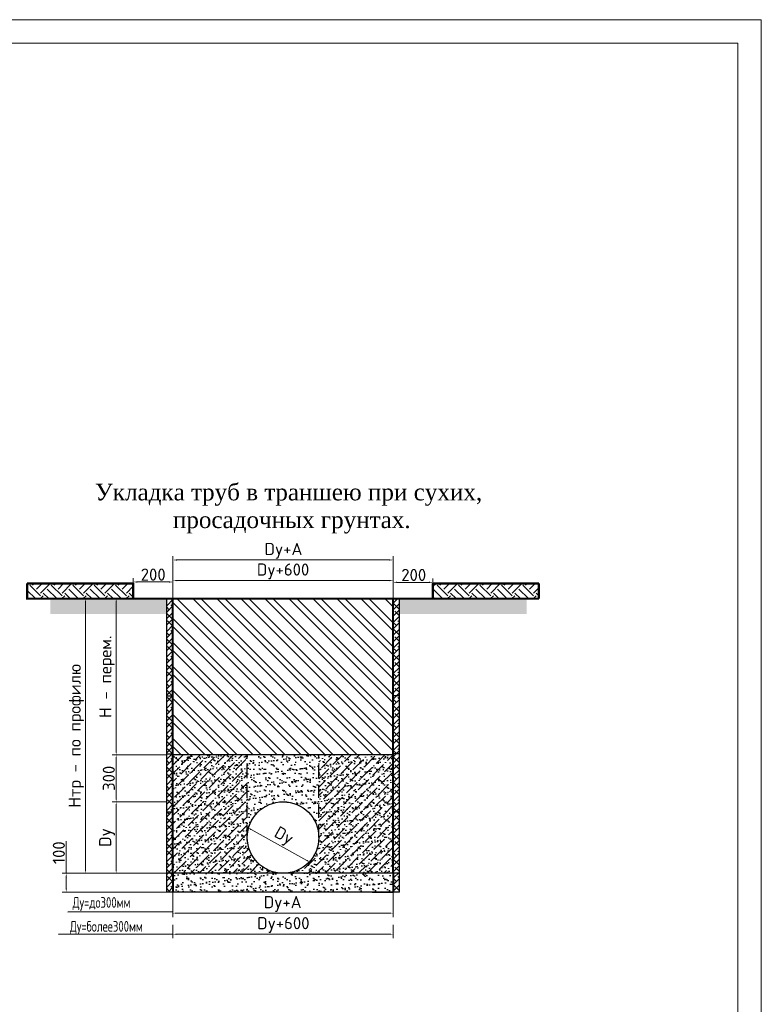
# Model space of a CAD drawing. Extents: x 0 to 362422, y 0 to 4201735.
# Tile 33 of 256: x 360356 to 360514, y 4197581 to 4197791. Entities that reach past the tile are written whole.
import ezdxf
from ezdxf import colors
from ezdxf.entities.mleader import LeaderData, LeaderLine
from ezdxf.math import Vec2, Vec3

# ---------------------------------------------------------------- set-up
doc = ezdxf.new("R2010")
doc.units = 0
doc.header["$LTSCALE"] = 0.5
doc.header["$MEASUREMENT"] = 0
doc.header["$PDMODE"] = 32
doc.header["$PDSIZE"] = 0.3
doc.linetypes.add('DASH', pattern=[1.5, 0.5, -0.25, 0.5, -0.25])
doc.linetypes.add('DASHED', pattern=[0.75, 0.5, -0.25])
for name, color, linetype in [('(022) Возд. Линии', 7, 'Continuous'), ('KOLOD', 250, 'Continuous'), ('RUSSIAN', 4, 'Continuous'), ('SHTAMP', 7, 'Continuous'), ('Выработки', 7, 'Continuous'), ('дом подк.', 7, 'Continuous'), ('дом.подкл', 7, 'Continuous')]:
    doc.layers.add(name, color=color, linetype=linetype)
doc.layers.add('.', color=7, linetype='Continuous', lineweight=15)
doc.layers.add('Дом', color=230, linetype='Continuous', lineweight=20)
doc.styles.add('!Тимур', font='isocpeur.ttf')
doc.styles.add('ROMANS', font='romans.shx', dxfattribs={"width": 0.8})
doc.styles.add('TIMES NEW', font='times.ttf')
doc.linetypes.add('KANALIZATION_LINE', pattern='A,0.5,-0.2,["K1",Standard,S=0.1,R=0,X=-0.1,Y=-0.05],-0.25', length=0.95)
doc.dimstyles.new('!Тимур', dxfattribs={"dimtxt": 2.3, "dimasz": 0.75, "dimexe": 0.75, "dimexo": 0, "dimgap": 0.25, "dimtad": 1, "dimdec": 1, "dimzin": 0, "dimdsep": 46, "dimtxsty": '!Тимур', "dimcen": 0.09, "dimdle": 0.75, "dimclrd": 171, "dimclre": 171, "dimclrt": 181, "dimazin": 0, "dimtfac": 1, "dimtdec": 1, "dimtofl": 0, "dimtmove": 0, "dimatfit": 3, "dimfxl": 1, "dimtolj": 1, "dimtzin": 0, "dimlwd": 20, "dimlwe": 18, "dimarcsym": 0})
pattern_1 = [(37.5, (841351.2437, 4163964.5788), (-0.05400106, 1.65176968), [0, -1.30302, 0, -1.457325, 0, -1.39303125]), (7.5, (841351.2437, 4163964.5788), (1.51714108, 2.4192847), [0, -0.702945, 0, -1.1744325, 0, -0.45005625]), (327.5, (841350.1893, 4163964.5788), (2.66959925, 0.0048505), [0, -0.428625, 0, -1.54305, 0, -2.0145375]), (317.5, (841350.1893, 4163964.5788), (2.57700303, 0.75238647), [0, -0.2143125, 0, -1.011555, 0, -1.1572875])]
pattern_2 = [(37.5, (849365.6389, 4163391.1984), (-0.05400106, 1.65176968), [0, -1.30302, 0, -1.457325, 0, -1.39303125]), (7.5, (849365.639, 4163391.1984), (1.5171411, 2.4192847), [0, -0.702945, 0, -1.1744325, 0, -0.45005625]), (327.5, (849364.5845, 4163391.1984), (2.66959925, 0.0048505), [0, -0.428625, 0, -1.54305, 0, -2.0145375]), (317.5, (849364.5845, 4163391.1984), (2.577003, 0.75238647), [0, -0.2143125, 0, -1.011555, 0, -1.1572875])]
pattern_3 = [(135, (851665.6767, 4162363.084), (-2.2731273, -2.2731273), []), (135, (851665.6767, 4162364.5994), (-2.2731273, -2.2731273), [])]
pattern_4 = [(45, (781747.342, 46830.9418), (0, 4.0613208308), [2.8717875, -2.8717875]), (45, (781746.5806, 46831.7033), (0, 4.0613208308), [2.8717875, -2.8717875]), (45, (781745.819, 46832.4648), (0, 4.0613208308), [2.8717875, -2.8717875]), (135, (781745.819, 46832.9725), (-4.0613208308, 0), [2.8717875, -2.8717875]), (135, (781746.5806, 46833.734), (-4.0613208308, 0), [2.8717875, -2.8717875]), (135, (781747.342, 46834.4955), (-4.0613208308, 0), [2.8717875, -2.8717875])]

# ---------------------------------------------------------------- blocks, each defined once
blk = doc.blocks.new('*D516')
at = {"layer": 'Defpoints', "color": 0, "lineweight": 5, "transparency": 16777216}
for p in [(857106.14, 4162368.22), (857096.67, 4162359.32), (857106.14, 4162359.32)]:
    blk.add_point(p, dxfattribs=at)
at = {"layer": 'дом.подкл', "color": 1, "lineweight": 18, "transparency": 16777216}
for p, q in [((857106.14, 4162368.22), (857095.92, 4162368.22)), ((857106.14, 4162359.32), (857095.92, 4162359.32))]:
    blk.add_line(p, q, dxfattribs=at)
at = {"layer": 'дом.подкл', "color": 1, "lineweight": 20, "transparency": 16777216}
blk.add_line((857096.67, 4162367.47), (857096.67, 4162360.07), dxfattribs=at)
at = {"layer": 'дом.подкл', "color": 1, "lineweight": 5, "transparency": 16777216}
for points in [[(857096.54, 4162367.47), (857096.79, 4162367.47), (857096.67, 4162368.22)], [(857096.54, 4162360.07), (857096.79, 4162360.07), (857096.67, 4162359.32)]]:
    blk.add_solid(points, dxfattribs=at)
at = {"layer": 'дом.подкл', "color": 1, "lineweight": 0, "transparency": 16777216, "insert": (857095.27, 4162363.77), "char_height": 2.3, "attachment_point": 5, "rotation": 90, "style": '!Тимур'}
blk.add_mtext('\\A1;300', dxfattribs=at)
blk = doc.blocks.new('*D517')
at = {"layer": 'Defpoints', "color": 0, "lineweight": 5, "transparency": 16777216}
for p in [(857106.25, 4162359.32), (857096.67, 4162345.76), (857106.25, 4162345.76)]:
    blk.add_point(p, dxfattribs=at)
at = {"layer": 'дом.подкл', "color": 1, "lineweight": 18, "transparency": 16777216}
for p, q in [((857106.25, 4162359.32), (857095.92, 4162359.32)), ((857106.25, 4162345.76), (857095.92, 4162345.76))]:
    blk.add_line(p, q, dxfattribs=at)
at = {"layer": 'дом.подкл', "color": 1, "lineweight": 20, "transparency": 16777216}
blk.add_line((857096.67, 4162358.57), (857096.67, 4162346.51), dxfattribs=at)
at = {"layer": 'дом.подкл', "color": 1, "lineweight": 5, "transparency": 16777216}
for points in [[(857096.54, 4162358.57), (857096.79, 4162358.57), (857096.67, 4162359.32)], [(857096.54, 4162346.51), (857096.79, 4162346.51), (857096.67, 4162345.76)]]:
    blk.add_solid(points, dxfattribs=at)
at = {"layer": 'дом.подкл', "color": 1, "lineweight": 0, "transparency": 16777216, "insert": (857094.92, 4162352.54), "char_height": 2.3, "attachment_point": 5, "rotation": 90, "style": '!Тимур'}
blk.add_mtext('\\A1;Dy', dxfattribs=at)
blk = doc.blocks.new('*D518')
at = {"layer": 'Defpoints', "color": 0, "lineweight": 5, "transparency": 16777216}
for p in [(857106.25, 4162345.76), (857087.2, 4162342.2), (857106.25, 4162342.2)]:
    blk.add_point(p, dxfattribs=at)
at = {"layer": 'дом.подкл', "color": 1, "lineweight": 20, "transparency": 16777216}
for p, q in [((857087.2, 4162345.76), (857087.2, 4162351.88)), ((857087.2, 4162342.95), (857087.2, 4162345.01))]:
    blk.add_line(p, q, dxfattribs=at)
at = {"layer": 'дом.подкл', "color": 1, "lineweight": 18, "transparency": 16777216}
for p, q in [((857106.25, 4162345.76), (857086.45, 4162345.76)), ((857106.25, 4162342.2), (857086.45, 4162342.2))]:
    blk.add_line(p, q, dxfattribs=at)
at = {"layer": 'дом.подкл', "color": 1, "lineweight": 5, "transparency": 16777216}
for points in [[(857087.07, 4162345.01), (857087.32, 4162345.01), (857087.2, 4162345.76)], [(857087.07, 4162342.95), (857087.32, 4162342.95), (857087.2, 4162342.2)]]:
    blk.add_solid(points, dxfattribs=at)
at = {"layer": 'дом.подкл', "color": 1, "lineweight": 0, "transparency": 16777216, "insert": (857085.8, 4162349.67), "char_height": 2.3, "attachment_point": 5, "rotation": 90, "style": '!Тимур'}
blk.add_mtext('\\A1;100', dxfattribs=at)
blk = doc.blocks.new('*D519')
at = {"layer": 'Defpoints', "color": 0, "lineweight": 5, "transparency": 16777216}
for p in [(857090.85, 4162397.84), (857096.67, 4162397.84), (857096.67, 4162345.76)]:
    blk.add_point(p, dxfattribs=at)
at = {"layer": 'дом.подкл', "color": 1, "lineweight": 18, "transparency": 16777216}
for p, q in [((857096.67, 4162397.84), (857090.1, 4162397.84)), ((857096.67, 4162345.76), (857090.1, 4162345.76))]:
    blk.add_line(p, q, dxfattribs=at)
at = {"layer": 'дом.подкл', "color": 1, "lineweight": 20, "transparency": 16777216}
blk.add_line((857090.85, 4162346.51), (857090.85, 4162397.09), dxfattribs=at)
at = {"layer": 'дом.подкл', "color": 1, "lineweight": 5, "transparency": 16777216}
for points in [[(857090.73, 4162397.09), (857090.98, 4162397.09), (857090.85, 4162397.84)], [(857090.73, 4162346.51), (857090.98, 4162346.51), (857090.85, 4162345.76)]]:
    blk.add_solid(points, dxfattribs=at)
at = {"layer": 'дом.подкл', "color": 1, "lineweight": 0, "transparency": 16777216, "insert": (857089.11, 4162371.8), "char_height": 2.3, "attachment_point": 5, "rotation": 90, "style": '!Тимур'}
blk.add_mtext('\\A1;Нтр - по профилю', dxfattribs=at)
blk = doc.blocks.new('*D520')
at = {"layer": 'Defpoints', "color": 0, "lineweight": 5, "transparency": 16777216}
for p in [(857106.14, 4162397.84), (857096.67, 4162368.22), (857106.14, 4162368.22)]:
    blk.add_point(p, dxfattribs=at)
at = {"layer": 'дом.подкл', "color": 1, "lineweight": 18, "transparency": 16777216}
for p, q in [((857106.14, 4162397.84), (857095.92, 4162397.84)), ((857106.14, 4162368.22), (857095.92, 4162368.22))]:
    blk.add_line(p, q, dxfattribs=at)
at = {"layer": 'дом.подкл', "color": 1, "lineweight": 20, "transparency": 16777216}
blk.add_line((857096.67, 4162397.09), (857096.67, 4162368.97), dxfattribs=at)
at = {"layer": 'дом.подкл', "color": 1, "lineweight": 5, "transparency": 16777216}
for points in [[(857096.54, 4162397.09), (857096.79, 4162397.09), (857096.67, 4162397.84)], [(857096.54, 4162368.97), (857096.79, 4162368.97), (857096.67, 4162368.22)]]:
    blk.add_solid(points, dxfattribs=at)
at = {"layer": 'дом.подкл', "color": 1, "lineweight": 0, "transparency": 16777216, "insert": (857094.92, 4162383.03), "char_height": 2.3, "attachment_point": 5, "rotation": 90, "style": '!Тимур'}
blk.add_mtext('\\A1;Н - перем.', dxfattribs=at)
blk = doc.blocks.new('*D521')
at = {"layer": 'Defpoints', "color": 0, "lineweight": 5, "transparency": 16777216}
for p in [(857107.43, 4162342.2), (857149.15, 4162342.2), (857149.15, 4162338.21)]:
    blk.add_point(p, dxfattribs=at)
at = {"layer": 'дом подк.', "color": 1, "lineweight": 18, "transparency": 16777216}
for p, q in [((857107.43, 4162342.2), (857107.43, 4162337.46)), ((857149.15, 4162342.2), (857149.15, 4162337.46))]:
    blk.add_line(p, q, dxfattribs=at)
at = {"layer": 'дом подк.', "color": 1, "lineweight": 20, "transparency": 16777216}
blk.add_line((857108.18, 4162338.21), (857148.4, 4162338.21), dxfattribs=at)
at = {"layer": 'дом подк.', "color": 1, "lineweight": 5, "transparency": 16777216}
for points in [[(857108.18, 4162338.33), (857108.18, 4162338.08), (857107.43, 4162338.21)], [(857148.4, 4162338.33), (857148.4, 4162338.08), (857149.15, 4162338.21)]]:
    blk.add_solid(points, dxfattribs=at)
at = {"layer": 'дом подк.', "color": 1, "lineweight": 50, "transparency": 16777216, "insert": (857128.21, 4162339.95), "char_height": 2.3, "attachment_point": 5, "style": '!Тимур'}
blk.add_mtext('\\A1;Dy+А\\P', dxfattribs=at)
blk = doc.blocks.new('*D522')
at = {"layer": 'Defpoints', "color": 0, "lineweight": 5, "transparency": 16777216}
for p in [(857107.43, 4162335.98), (857149.15, 4162335.98), (857149.15, 4162334.21)]:
    blk.add_point(p, dxfattribs=at)
at = {"layer": 'дом подк.', "color": 1, "lineweight": 18, "transparency": 16777216}
for p, q in [((857107.43, 4162335.98), (857107.43, 4162333.46)), ((857149.15, 4162335.98), (857149.15, 4162333.46))]:
    blk.add_line(p, q, dxfattribs=at)
at = {"layer": 'дом подк.', "color": 1, "lineweight": 20, "transparency": 16777216}
blk.add_line((857108.18, 4162334.21), (857148.4, 4162334.21), dxfattribs=at)
at = {"layer": 'дом подк.', "color": 1, "lineweight": 5, "transparency": 16777216}
for points in [[(857108.18, 4162334.34), (857108.18, 4162334.09), (857107.43, 4162334.21)], [(857148.4, 4162334.34), (857148.4, 4162334.09), (857149.15, 4162334.21)]]:
    blk.add_solid(points, dxfattribs=at)
at = {"layer": 'дом подк.', "color": 1, "lineweight": 50, "transparency": 16777216, "insert": (857128.34, 4162335.96), "char_height": 2.3, "attachment_point": 5, "style": '!Тимур'}
blk.add_mtext('\\A1;Dy+600', dxfattribs=at)
blk = doc.blocks.new('*D523')
at = {"layer": 'Defpoints', "color": 0, "lineweight": 5, "transparency": 16777216}
for p in [(857122.36, 4162355.84), (857121.58, 4162354.43), (857134.22, 4162349.25)]:
    blk.add_point(p, dxfattribs=at)
at = {"layer": 'Дом', "color": 1, "lineweight": 18, "transparency": 16777216}
for p, q in [((857122.36, 4162355.84), (857121.21, 4162353.77)), ((857134.22, 4162349.25), (857133.08, 4162347.19))]:
    blk.add_line(p, q, dxfattribs=at)
at = {"layer": 'Дом', "color": 1, "lineweight": 20, "transparency": 16777216}
blk.add_line((857132.78, 4162348.21), (857122.23, 4162354.06), dxfattribs=at)
at = {"layer": 'Дом', "color": 1, "lineweight": 5, "transparency": 16777216}
for points in [[(857122.29, 4162354.17), (857122.17, 4162353.95), (857121.58, 4162354.43)], [(857132.84, 4162348.32), (857132.72, 4162348.1), (857133.44, 4162347.84)]]:
    blk.add_solid(points, dxfattribs=at)
at = {"layer": 'Дом', "color": 1, "lineweight": 50, "transparency": 16777216, "insert": (857128.35, 4162352.66), "char_height": 2.3, "attachment_point": 5, "rotation": 330.9667, "style": '!Тимур'}
blk.add_mtext('\\A1;Dy', dxfattribs=at)
blk = doc.blocks.new('*D524')
at = {"layer": 'Defpoints', "color": 0, "lineweight": 5, "transparency": 16777216}
for p in [(857099.9, 4162400.99), (857099.9, 4162397.84), (857107.43, 4162397.84)]:
    blk.add_point(p, dxfattribs=at)
at = {"layer": 'дом подк.', "color": 1, "lineweight": 18, "transparency": 16777216}
for p, q in [((857099.9, 4162397.84), (857099.9, 4162401.74)), ((857107.43, 4162397.84), (857107.43, 4162401.74))]:
    blk.add_line(p, q, dxfattribs=at)
at = {"layer": 'дом подк.', "color": 1, "lineweight": 20, "transparency": 16777216}
blk.add_line((857106.68, 4162400.99), (857100.65, 4162400.99), dxfattribs=at)
at = {"layer": 'дом подк.', "color": 1, "lineweight": 5, "transparency": 16777216}
for points in [[(857100.65, 4162401.11), (857100.65, 4162400.86), (857099.9, 4162400.99)], [(857106.68, 4162401.11), (857106.68, 4162400.86), (857107.43, 4162400.99)]]:
    blk.add_solid(points, dxfattribs=at)
at = {"layer": 'дом подк.', "color": 1, "lineweight": 50, "transparency": 16777216, "insert": (857103.68, 4162402.39), "char_height": 2.3, "attachment_point": 5, "rotation": 360, "style": '!Тимур'}
blk.add_mtext('\\A1;200', dxfattribs=at)
blk = doc.blocks.new('*D525')
at = {"layer": 'Defpoints', "color": 0, "lineweight": 5, "transparency": 16777216}
for p in [(857149.15, 4162405.16), (857107.43, 4162397.84), (857149.15, 4162397.84)]:
    blk.add_point(p, dxfattribs=at)
at = {"layer": 'дом подк.', "color": 1, "lineweight": 18, "transparency": 16777216}
for p, q in [((857107.43, 4162397.84), (857107.43, 4162405.91)), ((857149.15, 4162397.84), (857149.15, 4162405.91))]:
    blk.add_line(p, q, dxfattribs=at)
at = {"layer": 'дом подк.', "color": 1, "lineweight": 20, "transparency": 16777216}
blk.add_line((857108.18, 4162405.16), (857148.4, 4162405.16), dxfattribs=at)
at = {"layer": 'дом подк.', "color": 1, "lineweight": 5, "transparency": 16777216}
for points in [[(857108.18, 4162405.28), (857108.18, 4162405.03), (857107.43, 4162405.16)], [(857148.4, 4162405.28), (857148.4, 4162405.03), (857149.15, 4162405.16)]]:
    blk.add_solid(points, dxfattribs=at)
at = {"layer": 'дом подк.', "color": 1, "lineweight": 50, "transparency": 16777216, "insert": (857128.36, 4162406.9), "char_height": 2.3, "attachment_point": 5, "style": '!Тимур'}
blk.add_mtext('\\A1;Dy+А', dxfattribs=at)
blk = doc.blocks.new('*D526')
at = {"layer": 'Defpoints', "color": 0, "lineweight": 5, "transparency": 16777216}
for p in [(857149.15, 4162401.26), (857107.43, 4162397.84), (857149.15, 4162397.84)]:
    blk.add_point(p, dxfattribs=at)
at = {"layer": 'дом подк.', "color": 1, "lineweight": 18, "transparency": 16777216}
for p, q in [((857107.43, 4162397.84), (857107.43, 4162402.01)), ((857149.15, 4162397.84), (857149.15, 4162402.01))]:
    blk.add_line(p, q, dxfattribs=at)
at = {"layer": 'дом подк.', "color": 1, "lineweight": 20, "transparency": 16777216}
blk.add_line((857108.18, 4162401.26), (857148.4, 4162401.26), dxfattribs=at)
at = {"layer": 'дом подк.', "color": 1, "lineweight": 5, "transparency": 16777216}
for points in [[(857108.18, 4162401.38), (857108.18, 4162401.13), (857107.43, 4162401.26)], [(857148.4, 4162401.38), (857148.4, 4162401.13), (857149.15, 4162401.26)]]:
    blk.add_solid(points, dxfattribs=at)
at = {"layer": 'дом подк.', "color": 1, "lineweight": 50, "transparency": 16777216, "insert": (857128.29, 4162403), "char_height": 2.3, "attachment_point": 5, "style": '!Тимур'}
blk.add_mtext('\\A1;Dy+600', dxfattribs=at)
blk = doc.blocks.new('*D527')
at = {"layer": 'Defpoints', "color": 0, "lineweight": 5, "transparency": 16777216}
for p in [(857149.15, 4162400.92), (857149.15, 4162397.84), (857156.68, 4162397.84)]:
    blk.add_point(p, dxfattribs=at)
at = {"layer": 'дом подк.', "color": 1, "lineweight": 18, "transparency": 16777216}
for p, q in [((857149.15, 4162397.84), (857149.15, 4162401.67)), ((857156.68, 4162397.84), (857156.68, 4162401.67))]:
    blk.add_line(p, q, dxfattribs=at)
at = {"layer": 'дом подк.', "color": 1, "lineweight": 20, "transparency": 16777216}
blk.add_line((857155.93, 4162400.92), (857149.9, 4162400.92), dxfattribs=at)
at = {"layer": 'дом подк.', "color": 1, "lineweight": 5, "transparency": 16777216}
for points in [[(857149.9, 4162401.05), (857149.9, 4162400.8), (857149.15, 4162400.92)], [(857155.93, 4162401.05), (857155.93, 4162400.8), (857156.68, 4162400.92)]]:
    blk.add_solid(points, dxfattribs=at)
at = {"layer": 'дом подк.', "color": 1, "lineweight": 50, "transparency": 16777216, "insert": (857153.05, 4162402.32), "char_height": 2.3, "attachment_point": 5, "rotation": 360, "style": '!Тимур'}
blk.add_mtext('\\A1;200', dxfattribs=at)
blk = doc.blocks.new('вымфы')
at = {"layer": 'KOLOD', "true_color": 0x000000}
h = blk.add_hatch(dxfattribs=at)
h.set_pattern_fill('GRAVEL', color=18, scale=0.198, angle=45, style=0)
h.set_pattern_definition([(273.0127875, (781746.34636, 46837.05847), (3.556181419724, -60.455084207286), [0.676608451, -66.9843576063]), (229.969741, (781746.38193, 46836.3828), (39.117995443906, 46.230358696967), [1.1610813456, -114.947016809]), (177.5104471, (781745.63513, 46835.49376), (74.679809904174, -3.556181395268), [0.8186934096, -81.0507511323]), (312.273689, (781745.13726, 46833.2178), (-67.567447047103, 74.679809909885), [1.0573289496, -104.675546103]), (337.83365418, (781745.8485, 46832.43544), (-60.455084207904, 24.893269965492), [1.036794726, -102.642819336]), (42.273689, (781746.80867, 46832.04426), (-74.679809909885, -67.567447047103), [1.0573289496, -104.675546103]), (82.69424047, (781747.59103, 46832.7555), (-10.6685442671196, -81.792172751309), [1.398263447, -138.427968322]), (117.25532837, (781747.76884, 46834.1424), (-53.34272135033, 103.12926129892), [1.3201046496, -130.690408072]), (166.42956562, (781747.16429, 46835.31595), (-74.679809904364, 17.780907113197), [1.06090974, -105.0301804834]), (220.2363583, (781746.133, 46835.56488), (42.674177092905, 35.56181423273), [1.2111922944, -59.348395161]), (267.3974378, (781745.20839, 46834.78252), (-3.556181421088, -81.792172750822), [1.5663342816, -155.067209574]), (183.81407483, (781748.69344, 46836.70286), (-46.230358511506, -3.556181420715), [0.534608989, -52.926520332]), (216.4692344, (781748.16002, 46836.6673), (53.342721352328, 39.117995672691), [1.0170903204, -100.692185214]), (270, (781747.342, 46836.0627), (3.556181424, -3.556181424), [0.711234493, -6.4011283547]), (248.19859051, (781746.6664, 46836.24055), (10.66854427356, 24.89326996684), [0.3830138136, -37.9182322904]), (336.80140949, (781746.5242, 46835.8849), (-14.22472569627, 7.1123628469), [0.5416599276, -26.54141092]), (75.96375653, (781747.022, 46835.6716), (3.5561814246, 17.78090711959), [0.879752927, -28.445270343]), (206.56505118, (781747.2354, 46836.525), (10.66854427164, 3.5561814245), [0.636148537, -15.2675782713]), (61.389540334, (781744.4616, 46833.82235), (24.893269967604, 46.230358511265), [0.89117424, -88.2264768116]), (115.34617594, (781744.88833, 46834.6047), (24.89326996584, -53.34272135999), [0.747645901, -74.016787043]), (338.19859051, (781746.5242, 46837.2363), (-24.89326996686, 10.66854427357), [0.766022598, -37.535223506]), (28.61045967, (781747.2354, 46836.9518), (-46.230358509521, -24.893269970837), [0.89117424, -88.2264768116]), (24.44395478, (781746.6664, 46831.6175), (-24.8932699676, -10.66854427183), [0.859389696, -42.11011394]), (339.7751406, (781747.44878, 46831.97314), (-56.898902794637, 21.337088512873), [0.7200707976, -71.287114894]), (111.80140949, (781750.1159, 46833.71566), (-10.66854427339, 24.89326996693), [0.766022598, -37.535223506]), (62.35402464, (781749.83142, 46834.4269), (-32.005632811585, -60.455084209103), [0.843049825, -83.461704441]), (114.44395478, (781748.3734, 46831.97314), (10.66854427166, -24.89326996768), [0.429694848, -42.539808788]), (146.309932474, (781749.9025, 46833.5023), (-17.78090711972, 10.66854427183), [0.256438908, -25.38755003]), (210.963756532, (781749.6892, 46833.6445), (14.22472569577, 7.1123628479), [1.036794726, -19.6991280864]), (231.00900596, (781748.80013, 46833.11111), (32.00563281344, 39.11799566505), [0.96082866, -95.1219024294]), (348.69006753, (781747.3421, 46835.3515), (-10.6685442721, 3.5561814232), [0.7253212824, -17.407717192]), (38.15722659, (781748.05333, 46835.20926), (67.567447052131, 53.342721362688), [1.266322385, -125.365697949]), (105.9453959, (781749.04906, 46835.9916), (10.668544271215, -39.117995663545), [0.517786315, -51.26099679]), (135, (781748.907, 46836.4895), (-7.112362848, 0), [0.301752, -4.727448]), (165.25643716, (781748.62232, 46833.14668), (39.11799566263, -10.668544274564), [0.698676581, -69.169202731]), (93.0127875, (781747.94665, 46833.3245), (-3.556181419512, 60.455084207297), [1.3532169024, -66.307749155]), (45, (781747.8755, 46834.676), (0, 7.112362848), [1.307592, -3.721608]), (10.3048465, (781748.80013, 46835.60044), (60.455084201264, 10.668544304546), [0.795186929, -78.723447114]), (299.0546041, (781749.5825, 46835.7427), (10.66854427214, -17.78090711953), [0.7322615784, -35.880867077]), (252.64597536, (781749.9381, 46835.10258), (-32.00563282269, -103.129261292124), [1.192247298, -118.0326795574]), (220.42607874, (781749.58249, 46833.9646), (-49.786539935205, -42.67417708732), [1.261318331, -124.8703759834])])
h.paths.add_polyline_path([(857106.25, 4162397.84), (857084.16, 4162397.84), (857084.16, 4162394.94), (857106.25, 4162394.94)])
h.paths.add_polyline_path([(857174.48, 4162397.84), (857150.33, 4162397.84), (857150.33, 4162394.94), (857174.48, 4162394.94)])
at = {"layer": 'KOLOD', "linetype": 'DASHED', "ltscale": 10}
h = blk.add_hatch(dxfattribs=at)
h.set_pattern_fill('ANSI32', scale=0.3375, angle=90, style=0)
h.set_pattern_definition(pattern_3)
h.paths.add_polyline_path([(857149.15, 4162397.84), (857107.43, 4162397.84), (857107.43, 4162368.22), (857149.15, 4162368.22)])
h = blk.add_hatch(dxfattribs=at)
h.set_pattern_fill('ANSI32', scale=0.3375, angle=90, style=0)
h.set_pattern_definition(pattern_3)
h.paths.add_polyline_path([(857149.15, 4162397.84), (857107.43, 4162397.84), (857107.43, 4162368.22), (857149.15, 4162368.22)])
at = {"layer": 'KOLOD'}
h = blk.add_hatch(dxfattribs=at)
h.set_pattern_fill('AR-SAND', scale=0.03375, style=0)
h.set_pattern_definition(pattern_1)
h.paths.add_polyline_path([(857149.15, 4162368.22), (857107.43, 4162368.22), (857107.43, 4162345.76), (857128.29, 4162345.76, -0.414214), (857121.51, 4162352.54, -1), (857135.07, 4162352.54, -0.414214), (857128.29, 4162345.76), (857149.15, 4162345.76)])
h = blk.add_hatch(dxfattribs=at)
h.set_pattern_fill('AR-SAND', scale=0.03375, style=0)
h.set_pattern_definition(pattern_1)
h.paths.add_polyline_path([(857149.15, 4162368.22), (857107.43, 4162368.22), (857107.43, 4162345.76), (857128.29, 4162345.76, -0.414214), (857121.51, 4162352.54, -1), (857135.07, 4162352.54, -0.414214), (857128.29, 4162345.76), (857149.15, 4162345.76)])
h = blk.add_hatch(dxfattribs=at)
h.set_pattern_fill('AR-SAND', scale=0.03375, style=0)
h.set_pattern_definition(pattern_2)
h.paths.add_polyline_path([(857149.15, 4162345.76), (857107.43, 4162345.76), (857107.43, 4162342.2), (857149.15, 4162342.2)])
h = blk.add_hatch(dxfattribs=at)
h.set_pattern_fill('AR-SAND', scale=0.03375, style=0)
h.set_pattern_definition(pattern_2)
h.paths.add_polyline_path([(857149.15, 4162345.76), (857107.43, 4162345.76), (857107.43, 4162342.2), (857149.15, 4162342.2)])
at = {"layer": 'Выработки'}
h = blk.add_hatch(dxfattribs=at)
h.set_pattern_fill('EARTH', color=256, scale=0.45225, angle=45)
h.set_pattern_definition(pattern_4)
h.paths.add_polyline_path([(857099.9, 4162400.71), (857079.82, 4162400.71), (857079.82, 4162397.84), (857099.9, 4162397.84)])
h = blk.add_hatch(dxfattribs=at)
h.set_pattern_fill('EARTH', color=256, scale=0.45225, angle=45)
h.set_pattern_definition(pattern_4)
h.paths.add_polyline_path([(857156.68, 4162400.71), (857176.77, 4162400.71), (857176.77, 4162397.84), (857156.68, 4162397.84)])
at = {"layer": 'KOLOD', "color": 7}
for p, q in [((857079.64, 4162397.84), (857174.51, 4162397.84)), ((857106.25, 4162342.2), (857106.25, 4162397.84)), ((857106.25, 4162342.2), (857106.25, 4162397.84)), ((857107.43, 4162345.76), (857107.43, 4162397.84)), ((857107.43, 4162397.84), (857149.15, 4162397.84)), ((857107.43, 4162397.84), (857149.15, 4162397.84)), ((857149.15, 4162345.76), (857149.15, 4162397.84)), ((857150.33, 4162342.2), (857150.33, 4162397.84)), ((857150.33, 4162342.2), (857150.33, 4162397.84)), ((857106.25, 4162379.41), (857107.43, 4162379.41)), ((857106.25, 4162379.41), (857107.43, 4162379.41)), ((857150.33, 4162379.41), (857149.15, 4162379.41)), ((857150.33, 4162379.41), (857149.15, 4162379.41)), ((857106.25, 4162368.41), (857107.43, 4162368.41)), ((857106.25, 4162368.41), (857107.43, 4162368.41)), ((857149.15, 4162368.22), (857107.43, 4162368.22)), ((857149.15, 4162368.22), (857107.43, 4162368.22)), ((857150.33, 4162368.41), (857149.15, 4162368.41)), ((857150.33, 4162368.41), (857149.15, 4162368.41)), ((857106.25, 4162357.41), (857107.43, 4162357.41)), ((857106.25, 4162357.41), (857107.43, 4162357.41)), ((857150.33, 4162357.41), (857149.15, 4162357.41)), ((857150.33, 4162357.41), (857149.15, 4162357.41)), ((857150.33, 4162345.76), (857106.25, 4162345.76)), ((857150.33, 4162345.76), (857106.25, 4162345.76)), ((857150.33, 4162345.76), (857106.25, 4162345.76)), ((857107.43, 4162345.76), (857107.43, 4162342.2)), ((857149.15, 4162345.76), (857149.15, 4162342.2)), ((857150.33, 4162342.2), (857106.25, 4162342.2)), ((857150.33, 4162342.2), (857106.25, 4162342.2)), ((857149.15, 4162342.2), (857107.43, 4162342.2)), ((857149.15, 4162342.2), (857107.43, 4162342.2)), ((857145.16, 4162342.2), (857149.15, 4162342.2)), ((857145.16, 4162342.2), (857149.15, 4162342.2))]:
    blk.add_line(p, q, dxfattribs=at)
at = {"layer": 'KOLOD', "color": 7, "lineweight": 40}
for p, q in [((857079.64, 4162397.84), (857176.77, 4162397.84)), ((857107.43, 4162345.76), (857107.43, 4162397.84)), ((857149.15, 4162345.76), (857149.15, 4162397.84)), ((857107.43, 4162345.76), (857107.43, 4162342.2)), ((857149.15, 4162345.76), (857149.15, 4162342.2))]:
    blk.add_line(p, q, dxfattribs=at)
at = {"layer": 'KOLOD', "color": 7}
blk.add_circle((857128.29, 4162352.54), 6.78, dxfattribs=at)
blk.add_circle((857128.29, 4162352.54), 6.78, dxfattribs=at)
at = {"layer": 'SHTAMP', "color": 1}
for p, q in [((857107.43, 4162338.43), (857087.49, 4162338.38)), ((857107.43, 4162334.21), (857085.74, 4162334.16))]:
    blk.add_line(p, q, dxfattribs=at)
at = {"layer": 'Дом', "color": 18, "lineweight": 50, "true_color": 0x000000}
for p, q in [((857079.82, 4162400.71), (857079.82, 4162397.84)), ((857176.77, 4162400.71), (857176.77, 4162397.84))]:
    blk.add_line(p, q, dxfattribs=at)
for points in [[(857099.9, 4162397.84), (857099.9, 4162400.71), (857079.82, 4162400.71)], [(857156.68, 4162397.84), (857156.68, 4162400.71), (857176.77, 4162400.71)]]:
    blk.add_lwpolyline(points, dxfattribs=at)
at = {"lineweight": 30, "ltscale": 0.13, "insert": (857129.34, 4162414.89), "char_height": 3.15, "width": 112.6319, "attachment_point": 5, "style": 'TIMES NEW'}
blk.add_mtext('{\\C116;\\c3434259;Укладка труб в траншею при сухих,\\P просадочных грунтах.}', dxfattribs=at)
at = {"layer": 'RUSSIAN', "color": 116, "true_color": 0x136734, "style": 'ROMANS', "width": 0.7}
for s, p in [('Ду=до300мм', (857088.4, 4162339.22)), ('Ду=более300мм', (857087.89, 4162334.69))]:
    blk.add_text(s, height=2.025, dxfattribs=at).set_placement(p)
at = {"layer": 'Дом', "color": 1, "lineweight": 50}
dim = blk.add_aligned_dim(p1=(857134.22, 4162349.25), p2=(857122.36, 4162355.84), distance=1.61, text='Dy', dimstyle='!Тимур', override={"dimclrd": 1, "dimclre": 1, "dimclrt": 1}, dxfattribs=at)
dim.commit()
dim.dimension.update_dxf_attribs({"geometry": '*D523', "text_midpoint": (857128.35, 4162352.66)})
at = {"layer": 'дом подк.', "color": 1, "lineweight": 50}
for base, p1, p2, angle, text, picture, middle in [((857099.9, 4162400.99), (857107.43, 4162397.84), (857099.9, 4162397.84), 180, '200', '*D524', (857103.68, 4162400.99)), ((857149.15, 4162338.21), (857107.43, 4162342.2), (857149.15, 4162342.2), 360, 'Dy+А\\P', '*D521', (857128.21, 4162338.21)), ((857149.15, 4162334.21), (857107.43, 4162335.98), (857149.15, 4162335.98), 0, 'Dy+600', '*D522', (857128.34, 4162334.21))]:
    dim = blk.add_linear_dim(base=base, p1=p1, p2=p2, angle=angle, text=text, dimstyle='!Тимур', override={"dimclrd": 1, "dimclre": 1, "dimclrt": 1}, dxfattribs=at)
    dim.commit()
    dim.dimension.update_dxf_attribs({"geometry": picture, "text_midpoint": middle, "dimtype": 129})
at = {"layer": 'дом.подкл', "color": 18, "lineweight": 0, "true_color": 0x000000}
for p1, p2, distance, text, picture, middle in [((857096.67, 4162345.76), (857096.67, 4162397.84), 5.81, 'Нтр - по профилю', '*D519', (857089.11, 4162371.8)), ((857106.14, 4162397.84), (857106.14, 4162368.22), -9.47, 'Н - перем.', '*D520', (857094.92, 4162383.03)), ((857106.14, 4162368.22), (857106.14, 4162359.32), -9.47, '300', '*D516', (857095.27, 4162363.77)), ((857106.25, 4162359.32), (857106.25, 4162345.76), -9.58, 'Dy', '*D517', (857094.92, 4162352.54))]:
    dim = blk.add_aligned_dim(p1=p1, p2=p2, distance=distance, text=text, dimstyle='!Тимур', override={"dimclrd": 1, "dimclre": 1, "dimclrt": 1}, dxfattribs=at)
    dim.commit()
    dim.dimension.update_dxf_attribs({"geometry": picture, "text_midpoint": middle})
dim = blk.add_linear_dim(base=(857087.2, 4162342.2), p1=(857106.25, 4162345.76), p2=(857106.25, 4162342.2), angle=270, text='100', dimstyle='!Тимур', override={"dimclrd": 1, "dimclre": 1, "dimclrt": 1}, dxfattribs=at)
dim.commit()
dim.dimension.update_dxf_attribs({"geometry": '*D518', "text_midpoint": (857087.2, 4162349.67), "dimtype": 129})
at = {"color": 0}
ml = blk.add_multileader_mtext('Standard', dxfattribs=at)
ml.set_content('{\\fTimes New Roman|b0|i0|c204|p18;\\C116;\\c3434259;Крепление траншей отдельными съемными деревянными щитами при глубине 1.5м.}')
ml.set_leader_properties()
ml.build(insert=Vec2(0, 0))
ml.multileader.update_dxf_attribs({"text_left_attachment_type": 6, "text_right_attachment_type": 6, "dogleg_length": 0.908, "arrow_head_size": 1.99})
ctx = ml.context
ctx.base_point, ctx.char_height, ctx.arrow_head_size, ctx.landing_gap_size, ctx.plane_origin, ctx.plane_x_axis, ctx.plane_y_axis = Vec3(857156.81, 4162388.37, 453.01), 2.025, 1.99, 0, Vec3(857800.05, 4162328.37, 453.01), Vec3(1, 0.000334), Vec3(-0.000334, 1)
ctx.left_attachment, ctx.right_attachment, ctx.text_align_type = 6, 6, 1
notes = []
notes.append((ctx, [(1, (1, 1, 0), (857155.99, 4162388.37, 453.01), (1, 0.000334), 0.817, [(2, [(857149.63, 4162383.43, 453.01), (857149.63, 4162383.43, 453.01), (857149.63, 4162383.43, 453.01)], 0, [])])]))
ctx.mtext.insert, ctx.mtext.text_direction, ctx.mtext.rotation, ctx.mtext.width, ctx.mtext.defined_height, ctx.mtext.alignment = Vec3(857177.66, 4162391.04, 453.01), Vec3(1, 0.000334), 0.000334, 46.4175, 15.37, 2
ctx.mtext.has_bg_fill, ctx.mtext.bg_color, ctx.mtext.bg_scale_factor, ctx.mtext.bg_transparency, ctx.mtext.use_window_bg_color = 1, -1073741824, 1, 0, 1
for ctx, leaders in notes:
    for number, flags, end, landing, length, lines in leaders:
        leader = LeaderData()
        leader.index, (leader.has_last_leader_line, leader.has_dogleg_vector, leader.attachment_direction) = number, flags
        leader.last_leader_point, leader.dogleg_vector, leader.dogleg_length = Vec3(end), Vec3(landing), length
        for number, points, colour, breaks in lines:
            line = LeaderLine()
            line.index, line.vertices, line.color, line.breaks = number, Vec3.list(points), colors.encode_raw_color(colour), breaks
            leader.lines.append(line)
        ctx.leaders.append(leader)
at = {"layer": '.'}
h = blk.add_hatch(dxfattribs=at)
h.set_pattern_fill('ANSI38', color=256, scale=0.27)
h.set_pattern_definition([(45, (85927.1334, 416237.6554), (-0.60616728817, 0.60616728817), []), (135, (85927.1334, 416237.6554), (-1.81850186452, 0.60616728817), [2.143125, -1.285875])])
h.paths.add_polyline_path([(857150.33, 4162397.84), (857149.15, 4162397.84), (857149.15, 4162379.41), (857150.33, 4162379.41)])
h.paths.add_polyline_path([(857150.33, 4162379.41), (857149.15, 4162379.41), (857149.15, 4162368.41), (857150.33, 4162368.41)])
h.paths.add_polyline_path([(857150.33, 4162364.63), (857149.15, 4162364.16), (857149.15, 4162357.41), (857150.33, 4162357.41)])
h.paths.add_polyline_path([(857150.33, 4162368.41), (857149.15, 4162368.41), (857149.15, 4162364.16), (857150.33, 4162364.63)])
h.paths.add_polyline_path([(857150.33, 4162357.41), (857149.15, 4162357.41), (857149.15, 4162348.64), (857150.33, 4162348.31)])
h.paths.add_polyline_path([(857150.33, 4162348.31), (857149.15, 4162348.64), (857149.15, 4162345.76), (857150.33, 4162345.76)])
h.paths.add_polyline_path([(857150.33, 4162345.76), (857149.15, 4162345.76), (857149.15, 4162342.2), (857150.33, 4162342.2)])
h.paths.add_polyline_path([(857107.43, 4162345.76), (857106.25, 4162345.76), (857106.25, 4162342.2), (857107.43, 4162342.2)])
h.paths.add_polyline_path([(857107.43, 4162357.41), (857106.25, 4162357.41), (857106.25, 4162345.76), (857107.43, 4162345.76)])
h.paths.add_polyline_path([(857107.43, 4162368.41), (857106.25, 4162368.41), (857106.25, 4162357.41), (857107.43, 4162357.41)])
h.paths.add_polyline_path([(857107.43, 4162379.41), (857106.25, 4162379.41), (857106.25, 4162368.41), (857107.43, 4162368.41)])
h.paths.add_polyline_path([(857107.43, 4162397.84), (857106.25, 4162397.84), (857106.25, 4162379.41), (857107.43, 4162379.41)])
at = {"color": 0}
ml = blk.add_multileader_mtext('Standard', dxfattribs=at)
ml.set_content('{\\fTimes New Roman|b0|i0|c204|p18;\\C116;\\c3434259;Уплотненный местный грунт     ск.гр=1.65 т/м3 при оптимальной влажности  уплотнение средними трамбовками}')
ml.set_leader_properties()
ml.build(insert=Vec2(0, 0))
ml.multileader.update_dxf_attribs({"text_left_attachment_type": 6, "text_right_attachment_type": 6, "arrow_head_size": 1.99})
ctx = ml.context
ctx.base_point, ctx.char_height, ctx.arrow_head_size, ctx.landing_gap_size, ctx.plane_origin, ctx.plane_x_axis, ctx.plane_y_axis = Vec3(857158.53, 4162408.58, 453.01), 2.025, 1.99, 0, Vec3(857798.53, 4162354.99, 453.01), Vec3(1, 0.000334), Vec3(-0.000334, 1)
ctx.left_attachment, ctx.right_attachment, ctx.text_align_type = 6, 6, 1
notes = []
notes.append((ctx, [(1, (1, 1, 0), (857157.72, 4162408.58, 453.01), (1, 0.000334), 0.817, [(2, [(857133.61, 4162387.02, 453.01), (857133.61, 4162387.02, 453.01), (857133.61, 4162387.02, 453.01)], 0, [])])]))
ctx.mtext.insert, ctx.mtext.text_direction, ctx.mtext.rotation, ctx.mtext.width, ctx.mtext.defined_height, ctx.mtext.alignment = Vec3(857180, 4162411.25, 453.01), Vec3(1, 0.000334), 0.000334, 48.2599, 15.37, 2
ctx.mtext.has_bg_fill, ctx.mtext.bg_color, ctx.mtext.bg_scale_factor, ctx.mtext.bg_transparency, ctx.mtext.use_window_bg_color = 1, -1073741824, 1, 0, 1
ml = blk.add_multileader_mtext('Standard', dxfattribs=at)
ml.set_content('{\\fTimes New Roman|b0|i0|c204|p18;\\C116;\\c3434259;Первичная зона засыпки просеянным местным грунтом   ск.гр=1.65 т/м3 при   оптимальной влажности уплотнение легкими трамбовками с подбивкой под трубы.}')
ml.set_leader_properties()
ml.build(insert=Vec2(0, 0))
ml.multileader.update_dxf_attribs({"text_left_attachment_type": 6, "text_right_attachment_type": 6, "arrow_head_size": 1.99})
ctx = ml.context
ctx.base_point, ctx.char_height, ctx.arrow_head_size, ctx.landing_gap_size, ctx.plane_origin, ctx.plane_x_axis, ctx.plane_y_axis = Vec3(857159.46, 4162366.73, 453.01), 2.025, 1.99, 0, Vec3(857796.8, 4162295.84, 453.01), Vec3(1, 0.000334), Vec3(-0.000334, 1)
ctx.left_attachment, ctx.right_attachment, ctx.text_align_type = 6, 6, 1
notes.append((ctx, [(1, (1, 1, 0), (857158.64, 4162366.73, 453.01), (1, 0.000334), 0.817, [(3, [(857141.74, 4162356.26, 453.01), (857141.74, 4162356.26, 453.01), (857141.74, 4162356.26, 453.01), (857115, 4162360.98, 453.01)], 0, [])])]))
ctx.mtext.insert, ctx.mtext.text_direction, ctx.mtext.rotation, ctx.mtext.width, ctx.mtext.defined_height, ctx.mtext.alignment = Vec3(857178.93, 4162369.41, 453.01), Vec3(1, 0.000334), 0.000334, 42.1966, 15.37, 2
ctx.mtext.has_bg_fill, ctx.mtext.bg_color, ctx.mtext.bg_scale_factor, ctx.mtext.bg_transparency, ctx.mtext.use_window_bg_color = 1, -1073741824, 1, 0, 1
ml = blk.add_multileader_mtext('Standard', dxfattribs=at)
ml.set_content('{\\fTimes New Roman|b0|i0|c204|p18;\\C116;\\c3434259;песок \\P \\fTimes New Roman|b0|i0|c0|p18;t\\fTimes New Roman|b0|i0|c204|p18;=100мм}')
ml.set_leader_properties()
ml.build(insert=Vec2(0, 0))
ml.multileader.update_dxf_attribs({"text_left_attachment_type": 6, "text_right_attachment_type": 6, "arrow_head_size": 1.99})
ctx = ml.context
ctx.base_point, ctx.char_height, ctx.arrow_head_size, ctx.landing_gap_size, ctx.plane_origin, ctx.plane_x_axis, ctx.plane_y_axis = Vec3(857156.81, 4162339.12, 453.01), 2.025, 1.99, 0, Vec3(857796.8, 4162279.12, 453.01), Vec3(1, 0.000334), Vec3(-0.000334, 1)
ctx.left_attachment, ctx.right_attachment, ctx.text_align_type = 6, 6, 1
notes.append((ctx, [(1, (1, 1, 0), (857155.99, 4162339.12, 453.01), (1, 0.000334), 0.817, [(2, [(857143.73, 4162344.22, 453.01), (857143.73, 4162344.22, 453.01), (857143.73, 4162344.22, 453.01)], 0, [])])]))
ctx.mtext.insert, ctx.mtext.text_direction, ctx.mtext.rotation, ctx.mtext.width, ctx.mtext.defined_height, ctx.mtext.alignment = Vec3(857162.54, 4162341.55, 453.01), Vec3(1, 0.000334), 0.000334, 29.9475, 15.37, 2
ctx.mtext.has_bg_fill, ctx.mtext.bg_color, ctx.mtext.bg_scale_factor, ctx.mtext.bg_transparency, ctx.mtext.use_window_bg_color = 1, -1073741824, 1, 0, 1
for ctx, leaders in notes:
    for number, flags, end, landing, length, lines in leaders:
        leader = LeaderData()
        leader.index, (leader.has_last_leader_line, leader.has_dogleg_vector, leader.attachment_direction) = number, flags
        leader.last_leader_point, leader.dogleg_vector, leader.dogleg_length = Vec3(end), Vec3(landing), length
        for number, points, colour, breaks in lines:
            line = LeaderLine()
            line.index, line.vertices, line.color, line.breaks = number, Vec3.list(points), colors.encode_raw_color(colour), breaks
            leader.lines.append(line)
        ctx.leaders.append(leader)
at = {"layer": '.', "linetype": 'KANALIZATION_LINE', "ltscale": 100}
h = blk.add_hatch(dxfattribs=at)
h.set_pattern_fill('ANSI36', color=256, scale=9)
h.set_pattern_definition([(45, (85801.5682, 416253.8972), (0.59662134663, 2.1876116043), [2.8125, -0.5625, 0, -0.5625])])
h.paths.add_polyline_path([(857121.51, 4162368.22), (857107.43, 4162368.22), (857107.43, 4162345.76), (857128.29, 4162345.76, -0.414214), (857121.51, 4162352.54)])
h.paths.add_polyline_path([(857149.15, 4162368.22), (857135.07, 4162368.22), (857135.07, 4162352.54, -0.414214), (857128.29, 4162345.76), (857149.15, 4162345.76)])
at = {"layer": 'KOLOD', "color": 7, "linetype": 'DASH', "ltscale": 10}
for points in [[(857121.51, 4162352.54), (857121.51, 4162368.22)], [(857135.07, 4162352.54), (857135.07, 4162368.22)]]:
    blk.add_lwpolyline(points, dxfattribs=at)
at = {"layer": 'дом подк.', "color": 1, "lineweight": 50}
for base, p1, angle, text, picture, middle in [((857149.15, 4162405.16), (857107.43, 4162397.84), 360, 'Dy+А', '*D525', (857128.36, 4162405.16)), ((857149.15, 4162401.26), (857107.43, 4162397.84), 0, 'Dy+600', '*D526', (857128.29, 4162401.26)), ((857149.15, 4162400.92), (857156.68, 4162397.84), 180, '200', '*D527', (857153.05, 4162400.92))]:
    dim = blk.add_linear_dim(base=base, p1=p1, p2=(857149.15, 4162397.84), angle=angle, text=text, dimstyle='!Тимур', override={"dimclrd": 1, "dimclre": 1, "dimclrt": 1}, dxfattribs=at)
    dim.commit()
    dim.dimension.update_dxf_attribs({"geometry": picture, "text_midpoint": middle, "dimtype": 129})

msp = doc.modelspace()

# ---------------------------------------------------------------- linework, layer by layer
at = {"layer": 'Defpoints', "color": 0, "lineweight": 13}
for p, q in [((359901.651, 4197791.14, 1178.167), (360514.059, 4197791.14, 1178.167)), ((360514.059, 4197371.14, 1178.167), (360514.059, 4197791.14, 1178.167)), ((359921.651, 4197786.14, 1178.167), (360509.059, 4197786.14, 1178.167)), ((360509.059, 4197376.14, 1178.167), (360509.059, 4197786.14, 1178.167))]:
    msp.add_line(p, q, dxfattribs=at)

# ---------------------------------------------------------------- block references
at = {"layer": '(022) Возд. Линии', "lineweight": 50, "xscale": 1.125, "yscale": 1.125, "zscale": 1.125}
msp.add_blockref('вымфы', (-603857.214, -485029.899, 1178.167), dxfattribs=at)

doc.saveas('drawing.dxf')
